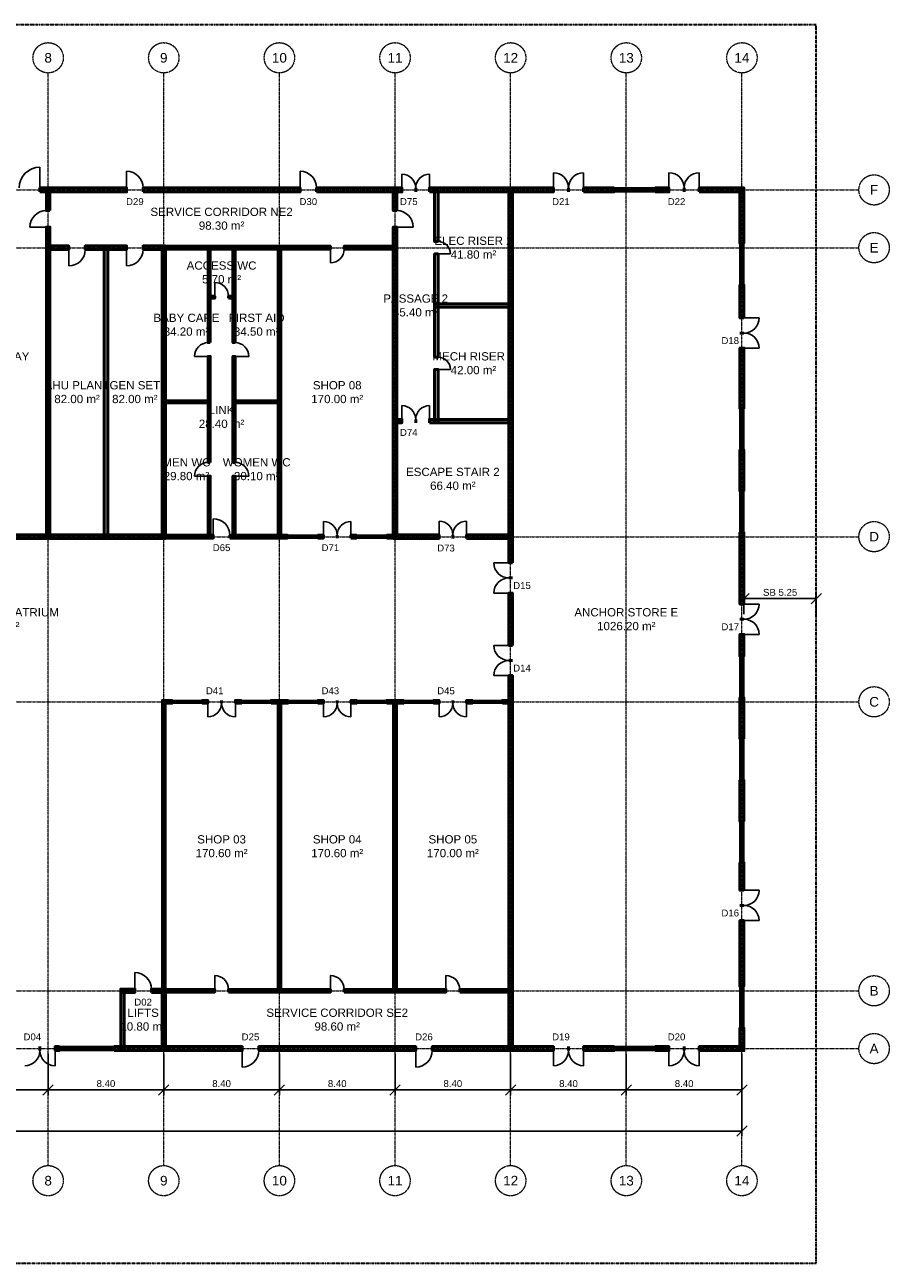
# Model space of a CAD drawing. Header units: millimetres. Extents: x -5300 to 125300, y -375 to 90375.
# Tile 2 of 2: x 62503 to 125300, y 0 to 90000. Entities that reach past the tile are written whole.
import ezdxf
from ezdxf.enums import TextEntityAlignment as Align

# ---------------------------------------------------------------- set-up
doc = ezdxf.new("R2010")
doc.units = ezdxf.units.MM
doc.linetypes.add('CENTER', pattern=[5.08, 3.175, -0.635, 0.635, -0.635])
doc.linetypes.add('PHANTOM', pattern=[6.35, 3.175, -0.635, 0.635, -0.635, 0.635, -0.635])
for name, color, linetype, lineweight in [('ACHURADO', 8, 'Continuous', 9), ('COTAS', 1, 'Continuous', 18), ('EJES', 1, 'CENTER', 13), ('ETIQUETAS', 2, 'Continuous', 18), ('LIMITE-PREDIO', 1, 'PHANTOM', 35), ('LOCALES', 2, 'Continuous', 18), ('MUROS', 7, 'Continuous', 50), ('PUERTAS', 3, 'Continuous', 25), ('VENTANAS', 5, 'Continuous', 25)]:
    doc.layers.add(name, color=color, linetype=linetype, lineweight=lineweight)
doc.styles.add('MX-ARIAL', font='arial.ttf')
doc.dimstyles.new('MX-100-M', dxfattribs={"dimscale": 250, "dimtxt": 2, "dimasz": 1.5, "dimexe": 1.5, "dimexo": 1.5, "dimgap": 0.8, "dimtad": 1, "dimlfac": 0.001, "dimzin": 0, "dimdsep": 46, "dimtxsty": 'MX-ARIAL', "dimtsz": 1.5, "dimcen": 2.5, "dimclrd": 256, "dimclre": 256, "dimclrt": 256, "dimazin": 3, "dimtfac": 1, "dimtmove": 0, "dimatfit": 3})

msp = doc.modelspace()

# ---------------------------------------------------------------- hatches: boundary and pattern name
at = {"layer": 'ACHURADO'}
for points in [[(63600, 77850), (69900, 77850), (69900, 78150), (63600, 78150)], [(64325, 76500), (64325, 78125), (64075, 78125), (64075, 76500)], [(71100, 77850), (82500, 77850), (82500, 78150), (71100, 78150)], [(83700, 77850), (89900, 77850), (89900, 78150), (83700, 78150)], [(89525, 76500), (89525, 78125), (89275, 78125), (89275, 76500)], [(91900, 77850), (100900, 77850), (100900, 78150), (91900, 78150)], [(92525, 74250), (92525, 78125), (92275, 78125), (92275, 74250)], [(97925, 50900), (97925, 78125), (97675, 78125), (97675, 50900)], [(103100, 77850), (105300, 77850), (105300, 78150), (103100, 78150)], [(108300, 77850), (109300, 77850), (109300, 78150), (108300, 78150)], [(111500, 77850), (114750, 77850), (114750, 78150), (111500, 78150)], [(114750, 74100), (114750, 78150), (114450, 78150), (114450, 74100)], [(64325, 52675), (64325, 75300), (64075, 75300), (64075, 52675)], [(89525, 52675), (89525, 75300), (89275, 75300), (89275, 52675)], [(64075, 73675), (65700, 73675), (65700, 73925), (64075, 73925)], [(66900, 73675), (69900, 73675), (69900, 73925), (66900, 73925)], [(68525, 52675), (68525, 73925), (68275, 73925), (68275, 52675)], [(71100, 73675), (72725, 73675), (72725, 73925), (71100, 73925)], [(72725, 52675), (72725, 73925), (72475, 73925), (72475, 52675)], [(72500, 73700), (84700, 73700), (84700, 73900), (72500, 73900)], [(75975, 66900), (75975, 73875), (75825, 73875), (75825, 66900)], [(77775, 66900), (77775, 73875), (77625, 73875), (77625, 66900)], [(81100, 52700), (81100, 73900), (80900, 73900), (80900, 52700)], [(85700, 73700), (89500, 73700), (89500, 73900), (85700, 73900)], [(92525, 65850), (92525, 73350), (92275, 73350), (92275, 65850)], [(114750, 68700), (114750, 71100), (114450, 71100), (114450, 68700)], [(75825, 70125), (76300, 70125), (76300, 70275), (75825, 70275)], [(77300, 70125), (77775, 70125), (77775, 70275), (77300, 70275)], [(92275, 69475), (97925, 69475), (97925, 69725), (92275, 69725)], [(75975, 58200), (75975, 65900), (75825, 65900), (75825, 58200)], [(77775, 58200), (77775, 65900), (77625, 65900), (77625, 58200)], [(114750, 62100), (114750, 66500), (114450, 66500), (114450, 62100)], [(92525, 61075), (92525, 64950), (92275, 64950), (92275, 61075)], [(72525, 62525), (75975, 62525), (75975, 62675), (72525, 62675)], [(77625, 62525), (81075, 62525), (81075, 62675), (77625, 62675)], [(89275, 61075), (89900, 61075), (89900, 61325), (89275, 61325)], [(91900, 61075), (97925, 61075), (97925, 61325), (91900, 61325)], [(114750, 56100), (114750, 59100), (114450, 59100), (114450, 56100)], [(75975, 52725), (75975, 57200), (75825, 57200), (75825, 52725)], [(77775, 52725), (77775, 57200), (77625, 57200), (77625, 52725)], [(114750, 47900), (114750, 53100), (114450, 53100), (114450, 47900)], [(47275, 52675), (72725, 52675), (72725, 52925), (47275, 52925)], [(72500, 52700), (76200, 52700), (76200, 52900), (72500, 52900)], [(77400, 52700), (81600, 52700), (81600, 52900), (77400, 52900)], [(83800, 52700), (84200, 52700), (84200, 52900), (83800, 52900)], [(86200, 52700), (86600, 52700), (86600, 52900), (86200, 52900)], [(88800, 52700), (89500, 52700), (89500, 52900), (88800, 52900)], [(89275, 52675), (92600, 52675), (92600, 52925), (89275, 52925)], [(94600, 52675), (97925, 52675), (97925, 52925), (94600, 52925)], [(97925, 44900), (97925, 48700), (97675, 48700), (97675, 44900)], [(114750, 44100), (114750, 45700), (114450, 45700), (114450, 44100)], [(97925, 15475), (97925, 42700), (97675, 42700), (97675, 15475)], [(72500, 40700), (73200, 40700), (73200, 40900), (72500, 40900)], [(72700, 19700), (72700, 40900), (72500, 40900), (72500, 19700)], [(75400, 40700), (75800, 40700), (75800, 40900), (75400, 40900)], [(77800, 40700), (78200, 40700), (78200, 40900), (77800, 40900)], [(80400, 40700), (81600, 40700), (81600, 40900), (80400, 40900)], [(81100, 19700), (81100, 40900), (80900, 40900), (80900, 19700)], [(83800, 40700), (84200, 40700), (84200, 40900), (83800, 40900)], [(86200, 40700), (86600, 40700), (86600, 40900), (86200, 40900)], [(88800, 40700), (90000, 40700), (90000, 40900), (88800, 40900)], [(89500, 19700), (89500, 40900), (89300, 40900), (89300, 19700)], [(92200, 40700), (92600, 40700), (92600, 40900), (92200, 40900)], [(94600, 40700), (95000, 40700), (95000, 40900), (94600, 40900)], [(97200, 40700), (97900, 40700), (97900, 40900), (97200, 40900)], [(114750, 38100), (114750, 41100), (114450, 41100), (114450, 38100)], [(114750, 32100), (114750, 35100), (114450, 35100), (114450, 32100)], [(114750, 27100), (114750, 29100), (114450, 29100), (114450, 27100)], [(114750, 20100), (114750, 24900), (114450, 24900), (114450, 20100)], [(69475, 19675), (70500, 19675), (70500, 19925), (69475, 19925)], [(69725, 15475), (69725, 19925), (69475, 19925), (69475, 15475)], [(71700, 19675), (72725, 19675), (72725, 19925), (71700, 19925)], [(72725, 15475), (72725, 19925), (72475, 19925), (72475, 15475)], [(72500, 19700), (76300, 19700), (76300, 19900), (72500, 19900)], [(77300, 19700), (84700, 19700), (84700, 19900), (77300, 19900)], [(85700, 19700), (93100, 19700), (93100, 19900), (85700, 19900)], [(94100, 19700), (97900, 19700), (97900, 19900), (94100, 19900)], [(114750, 15450), (114750, 17100), (114450, 17100), (114450, 15450)], [(64700, 15450), (65000, 15450), (65000, 15750), (64700, 15750)], [(69000, 15450), (78300, 15450), (78300, 15750), (69000, 15750)], [(79500, 15450), (90900, 15450), (90900, 15750), (79500, 15750)], [(92100, 15450), (100900, 15450), (100900, 15750), (92100, 15750)], [(103100, 15450), (105300, 15450), (105300, 15750), (103100, 15750)], [(108300, 15450), (109300, 15450), (109300, 15750), (108300, 15750)], [(111500, 15450), (114750, 15450), (114750, 15750), (111500, 15750)]]:
    msp.add_hatch(color=256, dxfattribs=at).paths.add_polyline_path(points)

# ---------------------------------------------------------------- linework, layer by layer
at = {"layer": 'EJES'}
for p, q in [((64200, 7100), (64200, 86500)), ((72600, 7100), (72600, 86500)), ((81000, 7100), (81000, 86500)), ((89400, 7100), (89400, 86500)), ((97800, 7100), (97800, 86500)), ((106200, 7100), (106200, 86500)), ((114600, 7100), (114600, 86500)), ((-3100, 78000), (123100, 78000)), ((-3100, 73800), (123100, 73800)), ((-3100, 52800), (123100, 52800)), ((-3100, 40800), (123100, 40800)), ((-3100, 19800), (123100, 19800)), ((-3100, 15600), (123100, 15600))]:
    msp.add_line(p, q, dxfattribs=at)
for centre in [(64200, 87600), (72600, 87600), (81000, 87600), (89400, 87600), (97800, 87600), (106200, 87600), (114600, 87600), (124200, 78000), (124200, 73800), (124200, 52800), (124200, 40800), (124200, 19800), (124200, 15600), (64200, 6000), (72600, 6000), (81000, 6000), (89400, 6000), (97800, 6000), (106200, 6000), (114600, 6000)]:
    msp.add_circle(centre, 1100, dxfattribs=at)
at = {"layer": 'LIMITE-PREDIO'}
msp.add_lwpolyline([(0, 0), (120000, 0), (120000, 90000), (0, 90000)], close=True, dxfattribs=at)
at = {"layer": 'MUROS'}
for p, q in [((63600, 77850), (63600, 78150)), ((69900, 77850), (69900, 78150)), ((71100, 77850), (71100, 78150)), ((82500, 77850), (82500, 78150)), ((83700, 77850), (83700, 78150)), ((89900, 77850), (89900, 78150)), ((90900, 77850), (90900, 78150)), ((90900, 77850), (90900, 78150)), ((91900, 77850), (91900, 78150)), ((100900, 77850), (100900, 78150)), ((102000, 77850), (102000, 78150)), ((102000, 77850), (102000, 78150)), ((103100, 77850), (103100, 78150)), ((105300, 77850), (105300, 78150)), ((108300, 77850), (108300, 78150)), ((109300, 77850), (109300, 78150)), ((110400, 77850), (110400, 78150)), ((110400, 77850), (110400, 78150)), ((111500, 77850), (111500, 78150)), ((64325, 76500), (64075, 76500)), ((89525, 76500), (89275, 76500)), ((64325, 75300), (64075, 75300)), ((89525, 75300), (89275, 75300)), ((65700, 73675), (65700, 73925)), ((66900, 73675), (66900, 73925)), ((69900, 73675), (69900, 73925)), ((71100, 73675), (71100, 73925)), ((84700, 73700), (84700, 73900)), ((85700, 73700), (85700, 73900)), ((92525, 74250), (92275, 74250)), ((114750, 74100), (114450, 74100)), ((92525, 73350), (92275, 73350)), ((114750, 71100), (114450, 71100)), ((76300, 70125), (76300, 70275)), ((77300, 70125), (77300, 70275)), ((114750, 68700), (114450, 68700)), ((114750, 67600), (114450, 67600)), ((114750, 67600), (114450, 67600)), ((75975, 66900), (75825, 66900)), ((77775, 66900), (77625, 66900)), ((75975, 65900), (75825, 65900)), ((77775, 65900), (77625, 65900)), ((92525, 65850), (92275, 65850)), ((114750, 66500), (114450, 66500)), ((92525, 64950), (92275, 64950)), ((114750, 62100), (114450, 62100)), ((89900, 61075), (89900, 61325)), ((90900, 61075), (90900, 61325)), ((90900, 61075), (90900, 61325)), ((91900, 61075), (91900, 61325)), ((114750, 59100), (114450, 59100)), ((75975, 58200), (75825, 58200)), ((77775, 58200), (77625, 58200)), ((75975, 57200), (75825, 57200)), ((77775, 57200), (77625, 57200)), ((114750, 56100), (114450, 56100)), ((114750, 53100), (114450, 53100)), ((76200, 52700), (76200, 52900)), ((77400, 52700), (77400, 52900)), ((81600, 52700), (81600, 52900)), ((83800, 52700), (83800, 52900)), ((84200, 52700), (84200, 52900)), ((85200, 52700), (85200, 52900)), ((85200, 52700), (85200, 52900)), ((86200, 52700), (86200, 52900)), ((86600, 52700), (86600, 52900)), ((88800, 52700), (88800, 52900)), ((92600, 52675), (92600, 52925)), ((93600, 52675), (93600, 52925)), ((93600, 52675), (93600, 52925)), ((94600, 52675), (94600, 52925)), ((97925, 50900), (97675, 50900)), ((97925, 49800), (97675, 49800)), ((97925, 49800), (97675, 49800)), ((97925, 48700), (97675, 48700)), ((114750, 47900), (114450, 47900)), ((114750, 46800), (114450, 46800)), ((114750, 46800), (114450, 46800)), ((114750, 45700), (114450, 45700)), ((97925, 44900), (97675, 44900)), ((114750, 44100), (114450, 44100)), ((97925, 43800), (97675, 43800)), ((97925, 43800), (97675, 43800)), ((97925, 42700), (97675, 42700)), ((73200, 40700), (73200, 40900)), ((75400, 40700), (75400, 40900)), ((75800, 40700), (75800, 40900)), ((76800, 40700), (76800, 40900)), ((76800, 40700), (76800, 40900)), ((77800, 40700), (77800, 40900)), ((78200, 40700), (78200, 40900)), ((80400, 40700), (80400, 40900)), ((81600, 40700), (81600, 40900)), ((83800, 40700), (83800, 40900)), ((84200, 40700), (84200, 40900)), ((85200, 40700), (85200, 40900)), ((85200, 40700), (85200, 40900)), ((86200, 40700), (86200, 40900)), ((86600, 40700), (86600, 40900)), ((88800, 40700), (88800, 40900)), ((90000, 40700), (90000, 40900)), ((92200, 40700), (92200, 40900)), ((92600, 40700), (92600, 40900)), ((93600, 40700), (93600, 40900)), ((93600, 40700), (93600, 40900)), ((94600, 40700), (94600, 40900)), ((95000, 40700), (95000, 40900)), ((97200, 40700), (97200, 40900)), ((114750, 41100), (114450, 41100)), ((114750, 38100), (114450, 38100)), ((114750, 35100), (114450, 35100)), ((114750, 32100), (114450, 32100)), ((114750, 29100), (114450, 29100)), ((114750, 27100), (114450, 27100)), ((114750, 26000), (114450, 26000)), ((114750, 26000), (114450, 26000)), ((114750, 24900), (114450, 24900)), ((70500, 19675), (70500, 19925)), ((71700, 19675), (71700, 19925)), ((76300, 19700), (76300, 19900)), ((77300, 19700), (77300, 19900)), ((84700, 19700), (84700, 19900)), ((85700, 19700), (85700, 19900)), ((93100, 19700), (93100, 19900)), ((94100, 19700), (94100, 19900)), ((114750, 20100), (114450, 20100)), ((114750, 17100), (114450, 17100)), ((63600, 15450), (63600, 15750)), ((63600, 15450), (63600, 15750)), ((64700, 15450), (64700, 15750)), ((65000, 15450), (65000, 15750)), ((69000, 15450), (69000, 15750)), ((78300, 15450), (78300, 15750)), ((79500, 15450), (79500, 15750)), ((90900, 15450), (90900, 15750)), ((92100, 15450), (92100, 15750)), ((100900, 15450), (100900, 15750)), ((102000, 15450), (102000, 15750)), ((102000, 15450), (102000, 15750)), ((103100, 15450), (103100, 15750)), ((105300, 15450), (105300, 15750)), ((108300, 15450), (108300, 15750)), ((109300, 15450), (109300, 15750)), ((110400, 15450), (110400, 15750)), ((110400, 15450), (110400, 15750)), ((111500, 15450), (111500, 15750))]:
    msp.add_line(p, q, dxfattribs=at)
for points in [[(63600, 77850), (69900, 77850), (69900, 78150), (63600, 78150)], [(64325, 76500), (64325, 78125), (64075, 78125), (64075, 76500)], [(71100, 77850), (82500, 77850), (82500, 78150), (71100, 78150)], [(83700, 77850), (89900, 77850), (89900, 78150), (83700, 78150)], [(89525, 76500), (89525, 78125), (89275, 78125), (89275, 76500)], [(91900, 77850), (100900, 77850), (100900, 78150), (91900, 78150)], [(92525, 74250), (92525, 78125), (92275, 78125), (92275, 74250)], [(97925, 50900), (97925, 78125), (97675, 78125), (97675, 50900)], [(103100, 77850), (105300, 77850), (105300, 78150), (103100, 78150)], [(108300, 77850), (109300, 77850), (109300, 78150), (108300, 78150)], [(111500, 77850), (114750, 77850), (114750, 78150), (111500, 78150)], [(114750, 74100), (114750, 78150), (114450, 78150), (114450, 74100)], [(64325, 52675), (64325, 75300), (64075, 75300), (64075, 52675)], [(89525, 52675), (89525, 75300), (89275, 75300), (89275, 52675)], [(64075, 73675), (65700, 73675), (65700, 73925), (64075, 73925)], [(66900, 73675), (69900, 73675), (69900, 73925), (66900, 73925)], [(68525, 52675), (68525, 73925), (68275, 73925), (68275, 52675)], [(71100, 73675), (72725, 73675), (72725, 73925), (71100, 73925)], [(72725, 52675), (72725, 73925), (72475, 73925), (72475, 52675)], [(72500, 73700), (84700, 73700), (84700, 73900), (72500, 73900)], [(75975, 66900), (75975, 73875), (75825, 73875), (75825, 66900)], [(77775, 66900), (77775, 73875), (77625, 73875), (77625, 66900)], [(81100, 52700), (81100, 73900), (80900, 73900), (80900, 52700)], [(85700, 73700), (89500, 73700), (89500, 73900), (85700, 73900)], [(92525, 65850), (92525, 73350), (92275, 73350), (92275, 65850)], [(114750, 68700), (114750, 71100), (114450, 71100), (114450, 68700)], [(75825, 70125), (76300, 70125), (76300, 70275), (75825, 70275)], [(77300, 70125), (77775, 70125), (77775, 70275), (77300, 70275)], [(92275, 69475), (97925, 69475), (97925, 69725), (92275, 69725)], [(75975, 58200), (75975, 65900), (75825, 65900), (75825, 58200)], [(77775, 58200), (77775, 65900), (77625, 65900), (77625, 58200)], [(114750, 62100), (114750, 66500), (114450, 66500), (114450, 62100)], [(92525, 61075), (92525, 64950), (92275, 64950), (92275, 61075)], [(72525, 62525), (75975, 62525), (75975, 62675), (72525, 62675)], [(77625, 62525), (81075, 62525), (81075, 62675), (77625, 62675)], [(89275, 61075), (89900, 61075), (89900, 61325), (89275, 61325)], [(91900, 61075), (97925, 61075), (97925, 61325), (91900, 61325)], [(114750, 56100), (114750, 59100), (114450, 59100), (114450, 56100)], [(75975, 52725), (75975, 57200), (75825, 57200), (75825, 52725)], [(77775, 52725), (77775, 57200), (77625, 57200), (77625, 52725)], [(114750, 47900), (114750, 53100), (114450, 53100), (114450, 47900)], [(47275, 52675), (72725, 52675), (72725, 52925), (47275, 52925)], [(72500, 52700), (76200, 52700), (76200, 52900), (72500, 52900)], [(77400, 52700), (81600, 52700), (81600, 52900), (77400, 52900)], [(83800, 52700), (84200, 52700), (84200, 52900), (83800, 52900)], [(86200, 52700), (86600, 52700), (86600, 52900), (86200, 52900)], [(88800, 52700), (89500, 52700), (89500, 52900), (88800, 52900)], [(89275, 52675), (92600, 52675), (92600, 52925), (89275, 52925)], [(94600, 52675), (97925, 52675), (97925, 52925), (94600, 52925)], [(97925, 44900), (97925, 48700), (97675, 48700), (97675, 44900)], [(114750, 44100), (114750, 45700), (114450, 45700), (114450, 44100)], [(97925, 15475), (97925, 42700), (97675, 42700), (97675, 15475)], [(72500, 40700), (73200, 40700), (73200, 40900), (72500, 40900)], [(72700, 19700), (72700, 40900), (72500, 40900), (72500, 19700)], [(75400, 40700), (75800, 40700), (75800, 40900), (75400, 40900)], [(77800, 40700), (78200, 40700), (78200, 40900), (77800, 40900)], [(80400, 40700), (81600, 40700), (81600, 40900), (80400, 40900)], [(81100, 19700), (81100, 40900), (80900, 40900), (80900, 19700)], [(83800, 40700), (84200, 40700), (84200, 40900), (83800, 40900)], [(86200, 40700), (86600, 40700), (86600, 40900), (86200, 40900)], [(88800, 40700), (90000, 40700), (90000, 40900), (88800, 40900)], [(89500, 19700), (89500, 40900), (89300, 40900), (89300, 19700)], [(92200, 40700), (92600, 40700), (92600, 40900), (92200, 40900)], [(94600, 40700), (95000, 40700), (95000, 40900), (94600, 40900)], [(97200, 40700), (97900, 40700), (97900, 40900), (97200, 40900)], [(114750, 38100), (114750, 41100), (114450, 41100), (114450, 38100)], [(114750, 32100), (114750, 35100), (114450, 35100), (114450, 32100)], [(114750, 27100), (114750, 29100), (114450, 29100), (114450, 27100)], [(114750, 20100), (114750, 24900), (114450, 24900), (114450, 20100)], [(69475, 19675), (70500, 19675), (70500, 19925), (69475, 19925)], [(69725, 15475), (69725, 19925), (69475, 19925), (69475, 15475)], [(71700, 19675), (72725, 19675), (72725, 19925), (71700, 19925)], [(72725, 15475), (72725, 19925), (72475, 19925), (72475, 15475)], [(72500, 19700), (76300, 19700), (76300, 19900), (72500, 19900)], [(77300, 19700), (84700, 19700), (84700, 19900), (77300, 19900)], [(85700, 19700), (93100, 19700), (93100, 19900), (85700, 19900)], [(94100, 19700), (97900, 19700), (97900, 19900), (94100, 19900)], [(114750, 15450), (114750, 17100), (114450, 17100), (114450, 15450)], [(64700, 15450), (65000, 15450), (65000, 15750), (64700, 15750)], [(69000, 15450), (78300, 15450), (78300, 15750), (69000, 15750)], [(79500, 15450), (90900, 15450), (90900, 15750), (79500, 15750)], [(92100, 15450), (100900, 15450), (100900, 15750), (92100, 15750)], [(103100, 15450), (105300, 15450), (105300, 15750), (103100, 15750)], [(108300, 15450), (109300, 15450), (109300, 15750), (108300, 15750)], [(111500, 15450), (114750, 15450), (114750, 15750), (111500, 15750)]]:
    msp.add_lwpolyline(points, close=True, dxfattribs=at)
at = {"layer": 'PUERTAS'}
for p, q in [((63600, 78150), (63600, 79650)), ((69900, 78150), (69900, 79350)), ((82500, 78150), (82500, 79350)), ((100900, 78150), (100900, 79250)), ((103100, 78150), (103100, 79250)), ((109300, 78150), (109300, 79250)), ((111500, 78150), (111500, 79250)), ((89900, 78150), (89900, 79150)), ((91900, 78150), (91900, 79150)), ((64075, 75300), (62875, 75300)), ((89525, 75300), (90725, 75300)), ((65700, 73675), (65700, 72475)), ((69900, 73675), (69900, 72475)), ((84700, 73700), (84700, 72700)), ((92525, 73350), (93425, 73350)), ((76300, 70275), (76300, 71275)), ((114750, 68700), (115850, 68700)), ((75825, 65900), (74825, 65900)), ((77775, 65900), (78775, 65900)), ((114750, 66500), (115850, 66500)), ((92525, 64950), (93425, 64950)), ((89900, 61325), (89900, 62325)), ((91900, 61325), (91900, 62325)), ((75825, 57200), (74825, 57200)), ((77775, 57200), (78775, 57200)), ((76200, 52900), (76200, 54100)), ((84200, 52900), (84200, 53900)), ((86200, 52900), (86200, 53900)), ((92600, 52925), (92600, 53925)), ((94600, 52925), (94600, 53925)), ((97675, 50900), (96575, 50900)), ((97675, 48700), (96575, 48700)), ((114750, 47900), (115850, 47900)), ((114750, 45700), (115850, 45700)), ((97675, 44900), (96575, 44900)), ((97675, 42700), (96575, 42700)), ((75800, 40700), (75800, 39700)), ((77800, 40700), (77800, 39700)), ((84200, 40700), (84200, 39700)), ((86200, 40700), (86200, 39700)), ((92600, 40700), (92600, 39700)), ((94600, 40700), (94600, 39700)), ((114750, 27100), (115850, 27100)), ((114750, 24900), (115850, 24900)), ((70500, 19925), (70500, 21125)), ((76300, 19900), (76300, 20900)), ((84700, 19900), (84700, 20900)), ((93100, 19900), (93100, 20900)), ((64700, 15450), (64700, 14350)), ((78300, 15450), (78300, 14250)), ((90900, 15450), (90900, 14250)), ((100900, 15450), (100900, 14350)), ((103100, 15450), (103100, 14350)), ((109300, 15450), (109300, 14350)), ((111500, 15450), (111500, 14350))]:
    msp.add_line(p, q, dxfattribs=at)
for centre, radius, start, end in [((63600, 78150), 1500, 90, 180), ((69900, 78150), 1200, 0, 90), ((82500, 78150), 1200, 0, 90), ((100900, 78150), 1100, 0, 90), ((103100, 78150), 1100, 90, 180), ((109300, 78150), 1100, 0, 90), ((111500, 78150), 1100, 90, 180), ((89900, 78150), 1000, 0, 90), ((91900, 78150), 1000, 90, 180), ((64075, 75300), 1200, 90, 180), ((89525, 75300), 1200, 0, 90), ((92525, 73350), 900, 0, 90), ((65700, 73675), 1200, -90, 0), ((69900, 73675), 1200, -90, 0), ((84700, 73700), 1000, -90, 0), ((76300, 70275), 1000, 0, 90), ((114750, 68700), 1100, -90, 0), ((114750, 66500), 1100, 0, 90), ((75825, 65900), 1000, 90, 180), ((77775, 65900), 1000, 0, 90), ((92525, 64950), 900, 0, 90), ((89900, 61325), 1000, 0, 90), ((91900, 61325), 1000, 90, 180), ((75825, 57200), 1000, 90, 180), ((77775, 57200), 1000, 0, 90), ((76200, 52900), 1200, 0, 90), ((84200, 52900), 1000, 0, 90), ((86200, 52900), 1000, 90, 180), ((92600, 52925), 1000, 0, 90), ((94600, 52925), 1000, 90, 180), ((97675, 50900), 1100, 180, -90), ((97675, 48700), 1100, 90, 180), ((114750, 47900), 1100, -90, 0), ((114750, 45700), 1100, 0, 90), ((97675, 44900), 1100, 180, -90), ((97675, 42700), 1100, 90, 180), ((75800, 40700), 1000, -90, 0), ((77800, 40700), 1000, 180, -90), ((84200, 40700), 1000, -90, 0), ((86200, 40700), 1000, 180, -90), ((92600, 40700), 1000, -90, 0), ((94600, 40700), 1000, 180, -90), ((114750, 27100), 1100, -90, 0), ((114750, 24900), 1100, 0, 90), ((70500, 19925), 1200, 0, 90), ((76300, 19900), 1000, 0, 90), ((84700, 19900), 1000, 0, 90), ((93100, 19900), 1000, 0, 90), ((62500, 15450), 1100, -90, 0), ((64700, 15450), 1100, 180, -90), ((78300, 15450), 1200, -90, 0), ((90900, 15450), 1200, -90, 0), ((100900, 15450), 1100, -90, 0), ((103100, 15450), 1100, 180, -90), ((109300, 15450), 1100, -90, 0), ((111500, 15450), 1100, 180, -90)]:
    msp.add_arc(centre, radius, start, end, dxfattribs=at)
at = {"layer": 'VENTANAS'}
for p, q in [((105300, 78150), (108300, 78150)), ((105300, 78037.5), (108300, 78037.5)), ((105300, 77962.5), (108300, 77962.5)), ((105300, 77850), (108300, 77850)), ((114450, 71100), (114450, 74100)), ((114562.5, 71100), (114562.5, 74100)), ((114637.5, 71100), (114637.5, 74100)), ((114750, 71100), (114750, 74100)), ((114450, 59100), (114450, 62100)), ((114562.5, 59100), (114562.5, 62100)), ((114637.5, 59100), (114637.5, 62100)), ((114750, 59100), (114750, 62100)), ((114450, 53100), (114450, 56100)), ((114562.5, 53100), (114562.5, 56100)), ((114637.5, 53100), (114637.5, 56100)), ((114750, 53100), (114750, 56100)), ((81600, 52900), (83800, 52900)), ((81600, 52825), (83800, 52825)), ((81600, 52775), (83800, 52775)), ((81600, 52700), (83800, 52700)), ((86600, 52900), (88800, 52900)), ((86600, 52825), (88800, 52825)), ((86600, 52775), (88800, 52775)), ((86600, 52700), (88800, 52700)), ((114450, 41100), (114450, 44100)), ((114562.5, 41100), (114562.5, 44100)), ((114637.5, 41100), (114637.5, 44100)), ((114750, 41100), (114750, 44100)), ((73200, 40900), (75400, 40900)), ((73200, 40825), (75400, 40825)), ((73200, 40775), (75400, 40775)), ((73200, 40700), (75400, 40700)), ((78200, 40900), (80400, 40900)), ((78200, 40825), (80400, 40825)), ((78200, 40775), (80400, 40775)), ((78200, 40700), (80400, 40700)), ((81600, 40900), (83800, 40900)), ((81600, 40825), (83800, 40825)), ((81600, 40775), (83800, 40775)), ((81600, 40700), (83800, 40700)), ((86600, 40900), (88800, 40900)), ((86600, 40825), (88800, 40825)), ((86600, 40775), (88800, 40775)), ((86600, 40700), (88800, 40700)), ((90000, 40900), (92200, 40900)), ((90000, 40825), (92200, 40825)), ((90000, 40775), (92200, 40775)), ((90000, 40700), (92200, 40700)), ((95000, 40900), (97200, 40900)), ((95000, 40825), (97200, 40825)), ((95000, 40775), (97200, 40775)), ((95000, 40700), (97200, 40700)), ((114450, 35100), (114450, 38100)), ((114562.5, 35100), (114562.5, 38100)), ((114637.5, 35100), (114637.5, 38100)), ((114750, 35100), (114750, 38100)), ((114450, 29100), (114450, 32100)), ((114562.5, 29100), (114562.5, 32100)), ((114637.5, 29100), (114637.5, 32100)), ((114750, 29100), (114750, 32100)), ((114450, 17100), (114450, 20100)), ((114562.5, 17100), (114562.5, 20100)), ((114637.5, 17100), (114637.5, 20100)), ((114750, 17100), (114750, 20100)), ((65000, 15750), (69000, 15750)), ((65000, 15637.5), (69000, 15637.5)), ((65000, 15562.5), (69000, 15562.5)), ((65000, 15450), (69000, 15450)), ((105300, 15750), (108300, 15750)), ((105300, 15637.5), (108300, 15637.5)), ((105300, 15562.5), (108300, 15562.5)), ((105300, 15450), (108300, 15450))]:
    msp.add_line(p, q, dxfattribs=at)

# ---------------------------------------------------------------- texts
at = {"layer": 'EJES', "style": 'MX-ARIAL'}
for s, p in [('8', (64200, 87600)), ('9', (72600, 87600)), ('10', (81000, 87600)), ('11', (89400, 87600)), ('12', (97800, 87600)), ('13', (106200, 87600)), ('14', (114600, 87600)), ('F', (124200, 78000)), ('E', (124200, 73800)), ('D', (124200, 52800)), ('C', (124200, 40800)), ('B', (124200, 19800)), ('A', (124200, 15600)), ('8', (64200, 6000)), ('9', (72600, 6000)), ('10', (81000, 6000)), ('11', (89400, 6000)), ('12', (97800, 6000)), ('13', (106200, 6000)), ('14', (114600, 6000))]:
    msp.add_text(s, height=700, dxfattribs=at).set_placement(p, align=Align.MIDDLE_CENTER)
at = {"layer": 'ETIQUETAS', "style": 'MX-ARIAL'}
for s, p in [('D29', (70500, 77150)), ('D30', (83100, 77150)), ('D75', (90400, 77150)), ('D21', (101450, 77150)), ('D22', (109850, 77150)), ('D18', (113750, 67050)), ('D74', (90400, 60375)), ('D65', (76800, 52000)), ('D71', (84700, 52000)), ('D73', (93100, 51975)), ('D15', (98625, 49250)), ('D17', (113750, 46250)), ('D14', (98625, 43250)), ('D41', (76300, 41600)), ('D43', (84700, 41600)), ('D45', (93100, 41600)), ('D16', (113750, 25450)), ('D02', (71100, 18975)), ('D04', (63050, 16450)), ('D25', (78900, 16450)), ('D26', (91500, 16450)), ('D19', (101450, 16450)), ('D20', (109850, 16450))]:
    msp.add_text(s, height=500, dxfattribs=at).set_placement(p, align=Align.MIDDLE_CENTER)
at = {"layer": 'LOCALES', "char_height": 600, "attachment_point": 5, "style": 'MX-ARIAL'}
for s, insert in [('SERVICE CORRIDOR NE2\\P98.30 m²', (76800, 75900)), ('ELEC RISER 2\\P41.80 m²', (95100, 73800)), ('ACCESS WC\\P5.70 m²', (76800, 72000)), ('PASSAGE 2\\P45.40 m²', (90900, 69600)), ('BABY CARE\\P34.20 m²', (74250, 68200)), ('FIRST AID\\P34.50 m²', (79350, 68200)), ('LOADING BAY\\P203.10 m²', (60000, 65400)), ('MECH RISER 2\\P42.00 m²', (95100, 65400)), ('AHU PLANT\\P82.00 m²', (66300, 63300)), ('GEN SET\\P82.00 m²', (70500, 63300)), ('SHOP 08\\P170.00 m²', (85200, 63300)), ('LINK\\P28.40 m²', (76800, 61500)), ('MEN WC\\P29.80 m²', (74250, 57700)), ('WOMEN WC\\P30.10 m²', (79350, 57700)), ('ESCAPE STAIR 2\\P66.40 m²', (93600, 57000)), ('MALL STREET & ATRIUM\\P1491.60 m²', (60000, 46800)), ('ANCHOR STORE E\\P1026.20 m²', (106200, 46800)), ('SHOP 03\\P170.60 m²', (76800, 30300)), ('SHOP 04\\P170.60 m²', (85200, 30300)), ('SHOP 05\\P170.00 m²', (93600, 30300)), ('LIFTS\\P10.80 m²', (71100, 17700)), ('SERVICE CORRIDOR SE2\\P98.60 m²', (85200, 17700))]:
    msp.add_mtext(s, dxfattribs=dict(at, insert=insert))

# ---------------------------------------------------------------- dimensions: what is measured, and where the dimension line sits
at = {"layer": 'COTAS'}
msp.add_linear_dim(base=(114750, 48300), p1=(114750, 46800), p2=(120000, 46800), text='SB <>', dimstyle='MX-100-M', dxfattribs=at).render()
for base, p1, p2 in [((5400, 9600), (5400, 15600), (114600, 15600)), ((55800, 12600), (55800, 15600), (64200, 15600)), ((64200, 12600), (64200, 15600), (72600, 15600)), ((72600, 12600), (72600, 15600), (81000, 15600)), ((81000, 12600), (81000, 15600), (89400, 15600)), ((89400, 12600), (89400, 15600), (97800, 15600)), ((97800, 12600), (97800, 15600), (106200, 15600)), ((106200, 12600), (106200, 15600), (114600, 15600))]:
    msp.add_linear_dim(base=base, p1=p1, p2=p2, dimstyle='MX-100-M', dxfattribs=at).render()

doc.saveas('drawing.dxf')
